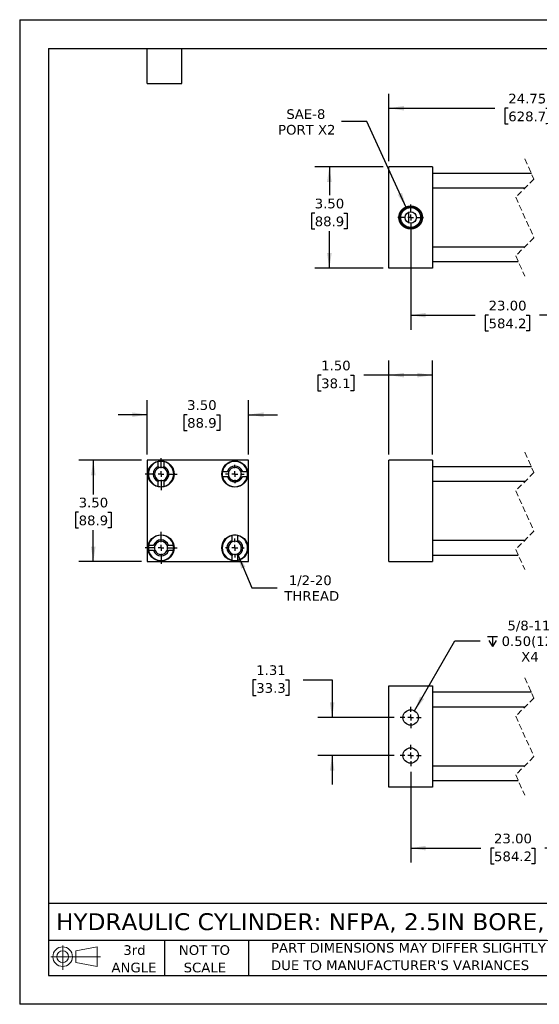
# Model space of a CAD drawing. Header units: inches. Extents: x 0 to 44, y 0 to 34.
# Tile 1 of 4: x 0 to 17.9, y 0 to 34. Entities that reach past the tile are written whole.
import ezdxf

# ---------------------------------------------------------------- set-up
doc = ezdxf.new("R2010")
doc.units = ezdxf.units.IN
doc.header["$LTSCALE"] = 4
doc.header["$MEASUREMENT"] = 0
for name, pattern in [('SLD-Center', [0.75, 0.6, -0.05, 0.05, -0.05]), ('SLD-Dashed', [0.075, 0.05, -0.025]), ('SLD-Solid', [0])]:
    doc.linetypes.add(name, pattern=pattern)
doc.layers.add('CENTER', color=40, linetype='SLD-Center')
doc.layers.add('SLD-DEFPOINTS', color=7, linetype='Continuous')
doc.layers.add('DIMENSIONS', color=140, linetype='SLD-Solid', lineweight=25)
doc.layers.add('TEXT', color=140, linetype='SLD-Solid', lineweight=25)
doc.styles.add('SLDTEXTSTYLE0', font='VERDANA.TTF')
doc.dimstyles.new('SLDDIMSTYLE0', dxfattribs={"dimtxt": 0.339844, "dimasz": 0.52, "dimexe": 0, "dimexo": 0.0625, "dimgap": 0.084961, "dimtad": 0, "dimtih": 1, "dimtoh": 1, "dimrnd": 1e-09, "dimzin": 4, "dimdsep": 46, "dimtxsty": 'SLDTEXTSTYLE0', "dimsah": 1, "dimcen": 0.09, "dimadec": 0, "dimazin": 1, "dimtfac": 1, "dimtofl": 0, "dimtmove": 0, "dimatfit": 3, "dimfxl": 0, "dimfrac": 2, "dimtolj": 1, "dimtzin": 12, "dimarcsym": 0})
doc.dimstyles.new('SLDDIMSTYLE1', dxfattribs={"dimtxt": 0.339844, "dimasz": 0.52, "dimexe": 0, "dimexo": 0.0625, "dimgap": 0.084961, "dimtad": 0, "dimtih": 1, "dimtoh": 1, "dimrnd": 1e-09, "dimzin": 12, "dimdsep": 46, "dimtxsty": 'SLDTEXTSTYLE0', "dimsah": 1, "dimcen": 0.09, "dimadec": 0, "dimazin": 3, "dimtfac": 1, "dimtofl": 0, "dimtmove": 0, "dimatfit": 3, "dimfxl": 0, "dimfrac": 2, "dimtolj": 1, "dimtzin": 12, "dimarcsym": 0})
doc.dimstyles.new('SLDDIMSTYLE2', dxfattribs={"dimtxt": 0.339844, "dimasz": 0.52, "dimexe": 0, "dimexo": 0.0625, "dimgap": 0.084961, "dimtad": 0, "dimtih": 1, "dimtoh": 1, "dimrnd": 1e-09, "dimzin": 12, "dimdsep": 46, "dimtxsty": 'SLDTEXTSTYLE0', "dimsah": 1, "dimcen": 0.09, "dimadec": 0, "dimazin": 3, "dimtfac": 1, "dimtmove": 0, "dimatfit": 0, "dimfxl": 0, "dimfrac": 2, "dimtolj": 1, "dimtzin": 12, "dimarcsym": 0})
doc.dimstyles.new('SLDDIMSTYLE4', dxfattribs={"dimtxt": 0.339844, "dimasz": 0.52, "dimexe": 0, "dimexo": 0.0625, "dimgap": 0.084961, "dimtad": 0, "dimtih": 1, "dimtoh": 1, "dimrnd": 1e-09, "dimzin": 4, "dimdsep": 46, "dimtxsty": 'SLDTEXTSTYLE0', "dimsah": 1, "dimcen": 0.09, "dimadec": 0, "dimazin": 1, "dimtfac": 1, "dimtmove": 0, "dimatfit": 0, "dimfxl": 0, "dimfrac": 2, "dimtolj": 1, "dimtzin": 12, "dimarcsym": 0})
doc.dimstyles.new('SLDDIMSTYLE5', dxfattribs={"dimtxt": 0.339844, "dimasz": 0.52, "dimexe": 0, "dimexo": 0.0625, "dimgap": 0.084961, "dimtad": 0, "dimtih": 1, "dimtoh": 1, "dimrnd": 1e-09, "dimzin": 12, "dimdsep": 46, "dimtxsty": 'SLDTEXTSTYLE0', "dimsah": 1, "dimcen": 0, "dimadec": 0, "dimazin": 3, "dimtfac": 1, "dimtofl": 0, "dimtmove": 0, "dimatfit": 3, "dimfxl": 0, "dimfrac": 2, "dimtolj": 1, "dimtzin": 12, "dimarcsym": 0})
doc.dimstyles.new('SLDDIMSTYLE6', dxfattribs={"dimtxt": 0.339844, "dimasz": 0.52, "dimexe": 0, "dimexo": 0.0625, "dimgap": 0.084961, "dimtad": 0, "dimtih": 1, "dimtoh": 1, "dimrnd": 1e-09, "dimzin": 12, "dimdsep": 46, "dimtxsty": 'SLDTEXTSTYLE0', "dimsah": 1, "dimcen": 0, "dimadec": 0, "dimazin": 3, "dimtfac": 1, "dimtofl": 0, "dimtmove": 0, "dimatfit": 3, "dimfxl": 0, "dimfrac": 2, "dimtolj": 1, "dimtzin": 12, "dimarcsym": 0})

# ---------------------------------------------------------------- blocks, each defined once
blk = doc.blocks.new('Block11')
at = {"color": 7, "linetype": 'SLD-Solid', "lineweight": 18}
for p, q in [((0.408, 0.836), (0.408, 0)), ((0.863, 0.656), (1.602, 0.792)), ((1.602, 0.792), (1.602, 0.115)), ((0, 0.454), (1.712, 0.454)), ((0.863, 0.251), (0.863, 0.656)), ((0.863, 0.251), (1.602, 0.115))]:
    blk.add_line(p, q, dxfattribs=at)
for radius in [0.339, 0.202]:
    blk.add_circle((0.408, 0.454), radius, dxfattribs=at)
blk = doc.blocks.new('Block12')
at = {"layer": 'SLD-DEFPOINTS'}
blk.add_blockref('Block11', (0, 0), dxfattribs=at)
blk = doc.blocks.new('SW_NOTE_0_3')
at = {"layer": 'TEXT', "color": 0, "char_height": 0.33333, "attachment_point": 1, "style": 'SLDTEXTSTYLE0'}
for s, insert in [('PART DIMENSIONS MAY DIFFER SLIGHTLY ', (0, 0.423)), ("DUE TO MANUFACTURER'S VARIANCES", (0, -0.179))]:
    blk.add_mtext(s, dxfattribs=dict(at, insert=insert))
blk = doc.blocks.new('SW_NOTE_0_4')
at = {"layer": 'TEXT', "color": 0, "char_height": 0.3333, "attachment_point": 2, "style": 'SLDTEXTSTYLE0'}
for s, insert in [('NOT TO', (0.828, 0.423)), ('SCALE', (0.843, -0.179))]:
    blk.add_mtext(s, dxfattribs=dict(at, insert=insert))
blk = doc.blocks.new('SW_NOTE_0_5')
at = {"layer": 'TEXT', "color": 0, "char_height": 0.3333, "attachment_point": 2, "style": 'SLDTEXTSTYLE0'}
for s, insert in [('3rd', (0.365, 0.423)), ('ANGLE', (0.349, -0.179))]:
    blk.add_mtext(s, dxfattribs=dict(at, insert=insert))
blk = doc.blocks.new('_D')
at = {"layer": 'DIMENSIONS'}
for p, q in [((12.754, 18.986), (12.754, 22.227)), ((14.254, 18.986), (14.254, 22.227)), ((10.413, 21.727), (10.298, 21.727)), ((10.298, 21.727), (10.298, 21.187)), ((11.422, 21.727), (11.537, 21.727)), ((11.537, 21.727), (11.537, 21.187)), ((12.754, 21.727), (11.883, 21.727)), ((14.254, 21.727), (12.754, 21.727)), ((10.298, 21.187), (10.413, 21.187)), ((11.537, 21.187), (11.422, 21.187))]:
    blk.add_line(p, q, dxfattribs=at)
for points in [[(12.754, 21.727), (13.274, 21.647), (13.274, 21.807)], [(14.254, 21.727), (13.734, 21.807), (13.734, 21.647)]]:
    blk.add_solid(points, dxfattribs=at)
at = {"layer": 'DIMENSIONS', "char_height": 0.3333, "attachment_point": 1, "style": 'SLDTEXTSTYLE0'}
for s, insert in [('1.50', (10.413, 22.226)), ('38.1', (10.413, 21.61))]:
    blk.add_mtext(s, dxfattribs=dict(at, insert=insert))
blk = doc.blocks.new('_D_8')
at = {"layer": 'DIMENSIONS'}
for p, q in [((4.407, 18.986), (4.407, 20.861)), ((7.907, 18.986), (7.907, 20.861)), ((4.407, 20.361), (3.407, 20.361)), ((5.784, 20.361), (5.67, 20.361)), ((5.67, 20.361), (5.67, 19.82)), ((6.794, 20.361), (6.908, 20.361)), ((6.908, 20.361), (6.908, 19.82)), ((7.907, 20.361), (8.907, 20.361)), ((5.67, 19.82), (5.784, 19.82)), ((6.908, 19.82), (6.794, 19.82))]:
    blk.add_line(p, q, dxfattribs=at)
for points in [[(4.407, 20.361), (3.887, 20.441), (3.887, 20.281)], [(7.907, 20.361), (8.427, 20.281), (8.427, 20.441)]]:
    blk.add_solid(points, dxfattribs=at)
at = {"layer": 'DIMENSIONS', "char_height": 0.3333, "attachment_point": 1, "style": 'SLDTEXTSTYLE0'}
for s, insert in [('3.50', (5.784, 20.86)), ('88.9', (5.784, 20.244))]:
    blk.add_mtext(s, dxfattribs=dict(at, insert=insert))
blk = doc.blocks.new('_D_9')
at = {"layer": 'DIMENSIONS'}
for p, q in [((4.207, 18.786), (2.042, 18.786)), ((2.542, 18.786), (2.542, 17.61)), ((2.037, 16.994), (1.923, 16.994)), ((1.923, 16.994), (1.923, 16.454)), ((3.047, 16.994), (3.161, 16.994)), ((3.161, 16.994), (3.161, 16.454)), ((1.923, 16.454), (2.037, 16.454)), ((2.542, 15.286), (2.542, 16.378)), ((3.161, 16.454), (3.047, 16.454)), ((4.207, 15.286), (2.042, 15.286))]:
    blk.add_line(p, q, dxfattribs=at)
for points in [[(2.542, 18.786), (2.462, 18.266), (2.622, 18.266)], [(2.542, 15.286), (2.622, 15.806), (2.462, 15.806)]]:
    blk.add_solid(points, dxfattribs=at)
at = {"layer": 'DIMENSIONS', "char_height": 0.3333, "attachment_point": 1, "style": 'SLDTEXTSTYLE0'}
for s, insert in [('3.50', (2.037, 17.494)), ('88.9', (2.037, 16.877))]:
    blk.add_mtext(s, dxfattribs=dict(at, insert=insert))
blk = doc.blocks.new('_D_10')
at = {"layer": 'DIMENSIONS'}
for p, q in [((7.52, 15.552), (8.015, 14.385)), ((8.015, 14.385), (8.89, 14.385))]:
    blk.add_line(p, q, dxfattribs=at)
blk.add_solid([(7.52, 15.552), (7.649, 15.042), (7.797, 15.105)], dxfattribs=at)
at = {"layer": 'DIMENSIONS', "char_height": 0.3333, "attachment_point": 1, "style": 'SLDTEXTSTYLE0'}
for s, insert in [('1/2-20', (9.294, 14.809)), ('THREAD', (9.14, 14.269))]:
    blk.add_mtext(s, dxfattribs=dict(at, insert=insert))
blk = doc.blocks.new('SW_CENTERMARKSYMBOL_0')
at = {"layer": 'CENTER', "color": 0}
for p, q in [((-0.2, 0), (-0.31875, 0)), ((0, 0), (-0.1, 0)), ((0, 0.2), (0, 0.31875)), ((0, 0), (0, 0.1)), ((0, 0), (0, -0.1)), ((0, 0), (0.1, 0)), ((0.2, 0), (0.31875, 0)), ((0, -0.2), (0, -0.31875))]:
    blk.add_line(p, q, dxfattribs=at)
blk = doc.blocks.new('SW_CENTERMARKSYMBOL_1')
at = {"layer": 'CENTER', "color": 0}
for p, q in [((0, 0.2), (0, 0.553)), ((-0.2, 0), (-0.553, 0)), ((0, 0), (-0.1, 0)), ((0, 0), (0, 0.1)), ((0, 0), (0, -0.1)), ((0, 0), (0.1, 0)), ((0.2, 0), (0.553, 0)), ((0, -0.2), (0, -0.553))]:
    blk.add_line(p, q, dxfattribs=at)
blk = doc.blocks.new('SW_CENTERMARKSYMBOL_2')
at = {"layer": 'CENTER', "color": 0}
for p, q in [((0, 0.2), (0, 0.553)), ((-0.2, 0), (-0.553, 0)), ((0, 0), (-0.1, 0)), ((0, 0), (0, 0.1)), ((0, 0), (0, -0.1)), ((0, 0), (0.1, 0)), ((0.2, 0), (0.553, 0)), ((0, -0.2), (0, -0.553))]:
    blk.add_line(p, q, dxfattribs=at)
blk = doc.blocks.new('SW_CENTERMARKSYMBOL_3')
at = {"layer": 'CENTER', "color": 0}
for p, q in [((-0.2, 0), (-0.32655, 0)), ((0, 0), (-0.1, 0)), ((0, 0.2), (0, 0.32655)), ((0, 0), (0, 0.1)), ((0, 0), (0, -0.1)), ((0, 0), (0.1, 0)), ((0.2, 0), (0.32655, 0)), ((0, -0.2), (0, -0.32655))]:
    blk.add_line(p, q, dxfattribs=at)
blk = doc.blocks.new('_D_11')
at = {"layer": 'DIMENSIONS'}
for p, q in [((12.754, 29.12), (12.754, 31.443)), ((22.651, 29.12), (22.651, 31.443)), ((12.754, 30.943), (16.413, 30.943)), ((16.874, 30.943), (16.76, 30.943)), ((16.76, 30.943), (16.76, 30.403)), ((18.166, 30.943), (18.281, 30.943)), ((18.281, 30.943), (18.281, 30.403)), ((18.732, 30.943), (18.627, 30.943)), ((18.843, 30.721), (18.732, 30.943)), ((19.065, 31.166), (18.843, 30.721)), ((19.176, 30.943), (19.065, 31.166)), ((22.651, 30.943), (19.176, 30.943)), ((16.76, 30.403), (16.874, 30.403)), ((18.281, 30.403), (18.166, 30.403))]:
    blk.add_line(p, q, dxfattribs=at)
for points in [[(12.754, 30.943), (13.274, 30.863), (13.274, 31.023)], [(22.651, 30.943), (22.131, 31.023), (22.131, 30.863)]]:
    blk.add_solid(points, dxfattribs=at)
at = {"layer": 'DIMENSIONS', "char_height": 0.3333, "attachment_point": 1, "style": 'SLDTEXTSTYLE0'}
for s, insert in [('24.75', (16.874, 31.443)), ('628.7', (16.874, 30.827))]:
    blk.add_mtext(s, dxfattribs=dict(at, insert=insert))
blk = doc.blocks.new('_D_14')
at = {"layer": 'DIMENSIONS'}
for p, q in [((13.504, 26.97), (13.504, 23.296)), ((21.651, 26.97), (21.651, 23.296)), ((19.257, 24.018), (19.145, 23.796)), ((19.479, 23.573), (19.257, 24.018)), ((13.504, 23.796), (15.735, 23.796)), ((16.195, 23.796), (16.081, 23.796)), ((16.081, 23.796), (16.081, 23.255)), ((17.488, 23.796), (17.602, 23.796)), ((17.602, 23.796), (17.602, 23.255)), ((19.145, 23.796), (17.948, 23.796)), ((19.59, 23.796), (19.479, 23.573)), ((21.651, 23.796), (19.59, 23.796)), ((16.081, 23.255), (16.195, 23.255)), ((17.602, 23.255), (17.488, 23.255))]:
    blk.add_line(p, q, dxfattribs=at)
for points in [[(13.504, 23.796), (14.024, 23.716), (14.024, 23.876)], [(21.651, 23.796), (21.131, 23.876), (21.131, 23.716)]]:
    blk.add_solid(points, dxfattribs=at)
at = {"layer": 'DIMENSIONS', "char_height": 0.3333, "attachment_point": 1, "style": 'SLDTEXTSTYLE0'}
for s, insert in [('23.00', (16.195, 24.295)), ('584.2', (16.195, 23.679))]:
    blk.add_mtext(s, dxfattribs=dict(at, insert=insert))
blk = doc.blocks.new('_D_16')
at = {"layer": 'DIMENSIONS'}
for p, q in [((12.554, 28.92), (10.195, 28.92)), ((10.695, 28.92), (10.695, 27.936)), ((10.19, 27.32), (10.076, 27.32)), ((10.076, 27.32), (10.076, 26.78)), ((11.2, 27.32), (11.314, 27.32)), ((11.314, 27.32), (11.314, 26.78)), ((10.076, 26.78), (10.19, 26.78)), ((10.695, 25.42), (10.695, 26.703)), ((11.314, 26.78), (11.2, 26.78)), ((12.554, 25.42), (10.195, 25.42))]:
    blk.add_line(p, q, dxfattribs=at)
for points in [[(10.695, 28.92), (10.615, 28.4), (10.775, 28.4)], [(10.695, 25.42), (10.775, 25.94), (10.615, 25.94)]]:
    blk.add_solid(points, dxfattribs=at)
at = {"layer": 'DIMENSIONS', "char_height": 0.3333, "attachment_point": 1, "style": 'SLDTEXTSTYLE0'}
for s, insert in [('3.50', (10.19, 27.819)), ('88.9', (10.19, 27.203))]:
    blk.add_mtext(s, dxfattribs=dict(at, insert=insert))
blk = doc.blocks.new('_D_17')
at = {"layer": 'DIMENSIONS'}
for p, q in [((11.994, 30.484), (11.119, 30.484)), ((13.347, 27.514), (11.994, 30.484))]:
    blk.add_line(p, q, dxfattribs=at)
blk.add_solid([(13.347, 27.514), (13.204, 28.021), (13.058, 27.954)], dxfattribs=at)
at = {"layer": 'DIMENSIONS', "char_height": 0.3333, "attachment_point": 1, "style": 'SLDTEXTSTYLE0'}
for s, insert in [('SAE-8', (9.21, 30.907)), ('PORT X2', (8.924, 30.367))]:
    blk.add_mtext(s, dxfattribs=dict(at, insert=insert))
blk = doc.blocks.new('SW_CENTERMARKSYMBOL_4')
at = {"layer": 'CENTER', "color": 0}
for p, q in [((0, 0.2), (0, 0.444)), ((-0.2, 0), (-0.444, 0)), ((0, 0), (-0.1, 0)), ((0, 0), (0, 0.1)), ((0, 0), (0, -0.1)), ((0, 0), (0.1, 0)), ((0.2, 0), (0.444, 0)), ((0, -0.2), (0, -0.444))]:
    blk.add_line(p, q, dxfattribs=at)
blk = doc.blocks.new('SW_SYMBOL_HOLE_DEPTH')
at = {"layer": 'DIMENSIONS', "color": 0}
for p, q in [((0, 138), (126, 138)), ((63, 138), (63, 12)), ((16, 87), (63, 12)), ((110, 87), (63, 12))]:
    blk.add_line(p, q, dxfattribs=at)
blk = doc.blocks.new('_D_18')
at = {"layer": 'DIMENSIONS'}
for p, q in [((13.636, 10.135), (15.033, 12.554)), ((15.033, 12.554), (15.908, 12.554))]:
    blk.add_line(p, q, dxfattribs=at)
blk.add_solid([(13.636, 10.135), (13.966, 10.546), (13.827, 10.626)], dxfattribs=at)
at = {"layer": 'DIMENSIONS', "xscale": 0.002688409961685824, "yscale": 0.002688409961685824, "zscale": 0.002688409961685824}
blk.add_blockref('SW_SYMBOL_HOLE_DEPTH', (16.158, 12.329), dxfattribs=at)
at = {"layer": 'DIMENSIONS', "char_height": 0.3333, "attachment_point": 1, "style": 'SLDTEXTSTYLE0'}
for s, insert in [('5/8-11', (16.845, 13.247)), ('0.50(12.7)', (16.644, 12.707)), ('X4', (17.319, 12.167))]:
    blk.add_mtext(s, dxfattribs=dict(at, insert=insert))
blk = doc.blocks.new('_D_19')
at = {"layer": 'DIMENSIONS'}
for p, q in [((8.17, 11.207), (8.055, 11.207)), ((8.055, 11.207), (8.055, 10.667)), ((9.179, 11.207), (9.294, 11.207)), ((9.294, 11.207), (9.294, 10.667)), ((9.792, 11.207), (10.792, 11.207)), ((10.792, 11.207), (10.792, 9.905)), ((8.055, 10.667), (8.17, 10.667)), ((9.294, 10.667), (9.179, 10.667)), ((12.938, 9.905), (10.292, 9.905)), ((12.938, 8.593), (10.292, 8.593)), ((10.792, 8.593), (10.792, 7.593))]:
    blk.add_line(p, q, dxfattribs=at)
for points in [[(10.792, 9.905), (10.872, 10.425), (10.712, 10.425)], [(10.792, 8.593), (10.712, 8.073), (10.872, 8.073)]]:
    blk.add_solid(points, dxfattribs=at)
at = {"layer": 'DIMENSIONS', "char_height": 0.3333, "attachment_point": 1, "style": 'SLDTEXTSTYLE0'}
for s, insert in [('1.31', (8.17, 11.707)), ('33.3', (8.17, 11.09))]:
    blk.add_mtext(s, dxfattribs=dict(at, insert=insert))
blk = doc.blocks.new('_D_20')
at = {"layer": 'DIMENSIONS'}
for p, q in [((13.504, 8.028), (13.504, 4.894)), ((21.651, 8.028), (21.651, 4.894)), ((18.871, 5.616), (18.76, 5.394)), ((19.093, 5.172), (18.871, 5.616)), ((13.504, 5.394), (15.922, 5.394)), ((16.382, 5.394), (16.268, 5.394)), ((16.268, 5.394), (16.268, 4.854)), ((17.675, 5.394), (17.789, 5.394)), ((17.789, 5.394), (17.789, 4.854)), ((18.76, 5.394), (18.135, 5.394)), ((19.204, 5.394), (19.093, 5.172)), ((21.651, 5.394), (19.204, 5.394)), ((16.268, 4.854), (16.382, 4.854)), ((17.789, 4.854), (17.675, 4.854))]:
    blk.add_line(p, q, dxfattribs=at)
for points in [[(13.504, 5.394), (14.024, 5.314), (14.024, 5.474)], [(21.651, 5.394), (21.131, 5.474), (21.131, 5.314)]]:
    blk.add_solid(points, dxfattribs=at)
at = {"layer": 'DIMENSIONS', "char_height": 0.3333, "attachment_point": 1, "style": 'SLDTEXTSTYLE0'}
for s, insert in [('23.00', (16.382, 5.893)), ('584.2', (16.382, 5.277))]:
    blk.add_mtext(s, dxfattribs=dict(at, insert=insert))
blk = doc.blocks.new('SW_CENTERMARKSYMBOL_6')
at = {"layer": 'CENTER', "color": 0}
for p, q in [((0, 0.2), (0, 0.366)), ((-0.2, 0), (-0.366, 0)), ((0, 0), (-0.1, 0)), ((0, 0), (0, 0.1)), ((0, 0), (0, -0.1)), ((0, 0), (0.1, 0)), ((0.2, 0), (0.366, 0)), ((0, -0.2), (0, -0.366))]:
    blk.add_line(p, q, dxfattribs=at)
blk = doc.blocks.new('SW_CENTERMARKSYMBOL_7')
at = {"layer": 'CENTER', "color": 0}
for p, q in [((0, 0.2), (0, 0.366)), ((-0.2, 0), (-0.366, 0)), ((0, 0), (-0.1, 0)), ((0, 0), (0, 0.1)), ((0, 0), (0, -0.1)), ((0, 0), (0.1, 0)), ((0.2, 0), (0.366, 0)), ((0, -0.2), (0, -0.366))]:
    blk.add_line(p, q, dxfattribs=at)

msp = doc.modelspace()

# ---------------------------------------------------------------- linework, layer by layer
at = {"color": 7, "linetype": 'SLD-Solid'}
for p, q in [((0, 34), (0, 0)), ((0, 34), (44, 34)), ((44, 0), (0, 0))]:
    msp.add_line(p, q, dxfattribs=at)
for p, q in [((12.754, 25.42), (12.754, 28.92)), ((14.254, 28.92), (12.754, 28.92)), ((14.254, 28.92), (14.254, 25.42)), ((17.672, 28.695), (14.254, 28.695)), ((14.254, 28.195), (17.459, 28.195)), ((13.441, 26.984), (13.441, 27.355)), ((17.434, 26.145), (14.254, 26.145)), ((14.254, 25.645), (17.22, 25.645)), ((14.254, 25.42), (12.754, 25.42)), ((7.907, 18.786), (4.407, 18.786)), ((4.407, 18.786), (4.407, 15.286)), ((4.788, 18.569), (4.788, 18.738)), ((4.975, 18.738), (4.975, 18.569)), ((7.907, 15.286), (7.907, 18.786)), ((14.254, 18.786), (12.754, 18.786)), ((12.754, 15.286), (12.754, 18.786)), ((14.254, 18.786), (14.254, 15.286)), ((7.004, 18.404), (7.173, 18.404)), ((7.69, 18.404), (7.859, 18.404)), ((17.672, 18.561), (14.254, 18.561)), ((4.788, 17.883), (4.788, 18.052)), ((4.975, 18.052), (4.975, 17.883)), ((7.173, 18.217), (7.004, 18.217)), ((7.859, 18.217), (7.69, 18.217)), ((14.254, 18.061), (17.459, 18.061)), ((7.338, 16.019), (7.338, 16.188)), ((7.525, 16.188), (7.525, 16.019)), ((17.434, 16.011), (14.254, 16.011)), ((4.454, 15.854), (4.623, 15.854)), ((4.623, 15.667), (4.454, 15.667)), ((5.14, 15.854), (5.309, 15.854)), ((5.309, 15.667), (5.14, 15.667)), ((7.338, 15.333), (7.338, 15.502)), ((7.525, 15.502), (7.525, 15.333)), ((14.254, 15.511), (17.22, 15.511)), ((4.407, 15.286), (7.907, 15.286)), ((12.754, 15.286), (14.254, 15.286)), ((12.754, 10.999), (14.254, 10.999)), ((12.754, 7.499), (12.754, 10.999)), ((14.254, 10.999), (14.254, 7.499)), ((17.672, 10.774), (14.254, 10.774)), ((14.254, 10.274), (17.459, 10.274)), ((17.434, 8.224), (14.254, 8.224)), ((14.254, 7.499), (12.754, 7.499)), ((14.254, 7.724), (17.22, 7.724))]:
    msp.add_line(p, q)
at = {"color": 7, "linetype": 'SLD-Dashed', "lineweight": 18}
for p, q in [((17.446, 29.195), (17.761, 28.497)), ((17.761, 28.497), (17.131, 27.867)), ((17.131, 27.867), (17.761, 26.472)), ((17.761, 26.472), (17.131, 25.842)), ((17.131, 25.842), (17.446, 25.145)), ((17.446, 19.061), (17.761, 18.363)), ((17.761, 18.363), (17.131, 17.733)), ((17.131, 17.733), (17.761, 16.338)), ((17.761, 16.338), (17.131, 15.708)), ((17.131, 15.708), (17.446, 15.011)), ((17.446, 11.274), (17.761, 10.577)), ((17.761, 10.577), (17.131, 9.947)), ((17.131, 9.947), (17.761, 8.552)), ((17.761, 8.552), (17.131, 7.922)), ((17.131, 7.922), (17.446, 7.224))]:
    msp.add_line(p, q, dxfattribs=at)
for centre, radius in [((13.504, 27.17), 0.405), ((13.504, 27.17), 0.379), ((13.504, 27.17), 0.344), ((13.504, 27.17), 0.195), ((4.882, 18.311), 0.453), ((7.432, 18.311), 0.453), ((4.882, 15.761), 0.453), ((7.432, 15.761), 0.453), ((13.504, 9.905), 0.266), ((13.504, 8.593), 0.266)]:
    msp.add_circle(centre, radius)
for centre, radius, start, end in [((4.882, 18.311), 0.438, 102.3736, 257.6264), ((4.882, 18.311), 0.437, 77.6264, 102.3736), ((4.882, 18.311), 0.438, 282.3736, 77.6264), ((7.432, 18.311), 0.437, 12.3736, 167.6264), ((4.882, 18.311), 0.275, 109.9323, 250.0677), ((4.882, 18.311), 0.227, 114.4448, 245.5552), ((4.882, 18.311), 0.227, 65.5552, 114.4448), ((4.882, 18.311), 0.275, 289.9323, 70.0677), ((4.882, 18.311), 0.227, 294.4448, 65.5552), ((7.432, 18.311), 0.437, 167.6264, 192.3736), ((7.432, 18.311), 0.275, 19.9323, 160.0677), ((7.432, 18.311), 0.227, 155.5552, 204.4448), ((7.432, 18.311), 0.227, 24.4448, 155.5552), ((7.432, 18.311), 0.227, 335.5552, 24.4448), ((7.432, 18.311), 0.437, 347.6264, 12.3736), ((4.882, 18.311), 0.227, 245.5552, 294.4448), ((7.432, 18.311), 0.437, 192.3736, 347.6264), ((7.432, 18.311), 0.275, 199.9323, 340.0677), ((7.432, 18.311), 0.227, 204.4448, 335.5552), ((4.882, 18.311), 0.438, 257.6264, 282.3736), ((4.882, 15.761), 0.438, 12.3736, 167.6264), ((4.882, 15.761), 0.275, 19.9323, 160.0677), ((4.882, 15.761), 0.227, 24.4448, 155.5552), ((7.432, 15.761), 0.437, 102.3736, 257.6264), ((7.432, 15.761), 0.275, 109.9323, 250.0677), ((7.432, 15.761), 0.438, 77.6264, 102.3736), ((7.432, 15.761), 0.227, 65.5552, 114.4448), ((7.432, 15.761), 0.438, 282.3736, 77.6264), ((7.432, 15.761), 0.275, 289.9323, 70.0677), ((4.882, 15.761), 0.438, 167.6264, 192.3736), ((4.882, 15.761), 0.438, 192.3736, 347.6264), ((4.882, 15.761), 0.275, 199.9323, 340.0677), ((4.882, 15.761), 0.227, 155.5552, 204.4448), ((4.882, 15.761), 0.227, 204.4448, 335.5552), ((4.882, 15.761), 0.227, 335.5552, 24.4448), ((4.882, 15.761), 0.438, 347.6264, 12.3736), ((7.432, 15.761), 0.227, 114.4448, 245.5552), ((7.432, 15.761), 0.227, 294.4448, 65.5552), ((7.432, 15.761), 0.227, 245.5552, 294.4448), ((7.432, 15.761), 0.437, 257.6264, 282.3736)]:
    msp.add_arc(centre, radius, start, end)
for points in [[(4.788, 18.569), (4.788, 18.552), (4.788, 18.535), (4.788, 18.517)], [(4.975, 18.517), (4.975, 18.535), (4.975, 18.552), (4.975, 18.569)], [(7.225, 18.404), (7.208, 18.404), (7.19, 18.404), (7.173, 18.404)], [(7.69, 18.404), (7.673, 18.404), (7.655, 18.404), (7.638, 18.404)], [(4.788, 18.104), (4.788, 18.087), (4.788, 18.07), (4.788, 18.052)], [(4.975, 18.104), (4.975, 18.087), (4.975, 18.07), (4.975, 18.052)], [(7.225, 18.217), (7.208, 18.217), (7.19, 18.217), (7.173, 18.217)], [(7.638, 18.217), (7.655, 18.217), (7.673, 18.217), (7.69, 18.217)], [(7.338, 15.967), (7.338, 15.985), (7.338, 16.002), (7.338, 16.019)], [(7.525, 15.967), (7.525, 15.985), (7.525, 16.002), (7.525, 16.019)], [(4.675, 15.854), (4.658, 15.854), (4.64, 15.854), (4.623, 15.854)], [(4.623, 15.667), (4.64, 15.667), (4.658, 15.667), (4.675, 15.667)], [(5.088, 15.854), (5.105, 15.854), (5.123, 15.854), (5.14, 15.854)], [(5.088, 15.667), (5.105, 15.667), (5.123, 15.667), (5.14, 15.667)], [(7.338, 15.554), (7.338, 15.537), (7.338, 15.52), (7.338, 15.502)], [(7.525, 15.502), (7.525, 15.52), (7.525, 15.537), (7.525, 15.554)]]:
    msp.add_open_spline(points, degree=3)
at = {"layer": 'TEXT'}
for p, q in [((1, 33), (43, 33)), ((1, 33), (1, 1)), ((4.4, 31.8), (4.4, 33)), ((5.6, 31.8), (5.6, 33)), ((4.4, 31.8), (5.6, 31.8)), ((43, 3.484), (1, 3.484)), ((43, 2.2), (1, 2.2)), ((5, 2.2), (5, 1)), ((7.907, 2.2), (7.907, 1)), ((1, 1), (43, 1))]:
    msp.add_line(p, q, dxfattribs=at)

# ---------------------------------------------------------------- block references
at = {"layer": 'CENTER'}
for name, p in [('SW_CENTERMARKSYMBOL_4', (13.504, 27.17)), ('SW_CENTERMARKSYMBOL_2', (4.882, 18.311)), ('SW_CENTERMARKSYMBOL_0', (7.432, 18.311)), ('SW_CENTERMARKSYMBOL_1', (4.882, 15.761)), ('SW_CENTERMARKSYMBOL_3', (7.432, 15.761)), ('SW_CENTERMARKSYMBOL_7', (13.504, 9.905)), ('SW_CENTERMARKSYMBOL_6', (13.504, 8.593))]:
    msp.add_blockref(name, p, dxfattribs=at)
at = {"layer": 'SLD-DEFPOINTS'}
msp.add_blockref('Block12', (1.077, 1.19), dxfattribs=at)
at = {"layer": 'TEXT'}
for name, p in [('SW_NOTE_0_5', (3.598, 1.617)), ('SW_NOTE_0_4', (5.552, 1.617)), ('SW_NOTE_0_3', (8.68, 1.696))]:
    msp.add_blockref(name, p, dxfattribs=at)

# ---------------------------------------------------------------- texts
at = {"layer": 'TEXT', "insert": (1.254, 3.145), "char_height": 0.58333, "attachment_point": 1, "style": 'SLDTEXTSTYLE0'}
msp.add_mtext('HYDRAULIC CYLINDER: NFPA, 2.5IN BORE, 20IN STROKE', dxfattribs=at)

# ---------------------------------------------------------------- dimensions: what is measured, and where the dimension line sits
at = {"layer": 'DIMENSIONS'}
for base, p1, p2, text, dimstyle, picture, middle in [((22.651, 30.943), (12.754, 28.92), (22.651, 28.92), '24.75', 'SLDDIMSTYLE1', '_D_11', (17.52, 30.943)), ((21.651, 23.796), (13.504, 27.17), (21.651, 27.17), '23.00', 'SLDDIMSTYLE0', '_D_14', (16.841, 23.796))]:
    dim = msp.add_linear_dim(base=base, p1=p1, p2=p2, text=text, dimstyle=dimstyle, dxfattribs=at)
    dim.commit()
    dim.dimension.update_dxf_attribs({"geometry": picture, "text_midpoint": middle, "dimtype": 160})
for p1, p2, text, picture, middle in [((13.661, 26.825), (13.347, 27.514), 'SAE-8\\PPORT X2', '_D_17', (9.897, 30.484)), ((13.371, 9.675), (13.636, 10.135), '5/8-11\\P{\\fGDT;x}0.50(12.7)\\PX4', '_D_18', (17.612, 12.554))]:
    dim = msp.add_diameter_dim_2p(p1=p1, p2=p2, text=text, dimstyle='SLDDIMSTYLE6', override={"dimpost": '<>'}, dxfattribs=at)
    dim.commit()
    dim.dimension.update_dxf_attribs({"geometry": picture, "text_midpoint": middle, "dimtype": 163})
for base, p1, p2, dimstyle, picture, middle in [((10.695, 28.92), (12.754, 25.42), (12.754, 28.92), 'SLDDIMSTYLE0', '_D_16', (10.695, 27.32)), ((2.542, 15.286), (4.407, 18.786), (4.407, 15.286), 'SLDDIMSTYLE0', '_D_9', (2.542, 16.994)), ((10.792, 8.593), (13.138, 9.905), (13.138, 8.593), 'SLDDIMSTYLE2', '_D_19', (10.792, 11.207))]:
    dim = msp.add_linear_dim(base=base, p1=p1, p2=p2, angle=90, dimstyle=dimstyle, dxfattribs=at)
    dim.commit()
    dim.dimension.update_dxf_attribs({"geometry": picture, "text_midpoint": middle, "dimtype": 160})
for base, p1, p2, dimstyle, picture, middle in [((12.754, 21.727), (14.254, 18.786), (12.754, 18.786), 'SLDDIMSTYLE0', '_D', (10.918, 21.727)), ((4.407, 20.361), (7.907, 18.786), (4.407, 18.786), 'SLDDIMSTYLE4', '_D_8', (6.289, 20.361))]:
    dim = msp.add_linear_dim(base=base, p1=p1, p2=p2, dimstyle=dimstyle, dxfattribs=at)
    dim.commit()
    dim.dimension.update_dxf_attribs({"geometry": picture, "text_midpoint": middle, "dimtype": 160})
dim = msp.add_radius_dim(center=(7.432, 15.761), mpoint=(7.52, 15.552), text='1/2-20\\PTHREAD', dimstyle='SLDDIMSTYLE5', dxfattribs=at)
dim.commit()
dim.dimension.update_dxf_attribs({"geometry": '_D_10', "text_midpoint": (10.062, 14.385), "dimtype": 164})
dim = msp.add_linear_dim(base=(21.651, 5.394), p1=(13.504, 8.228), p2=(21.651, 8.228), angle=0, text='23.00', dimstyle='SLDDIMSTYLE0', dxfattribs=at)
dim.commit()
dim.dimension.update_dxf_attribs({"geometry": '_D_20', "text_midpoint": (17.029, 5.394), "dimtype": 160})

doc.saveas('drawing.dxf')
